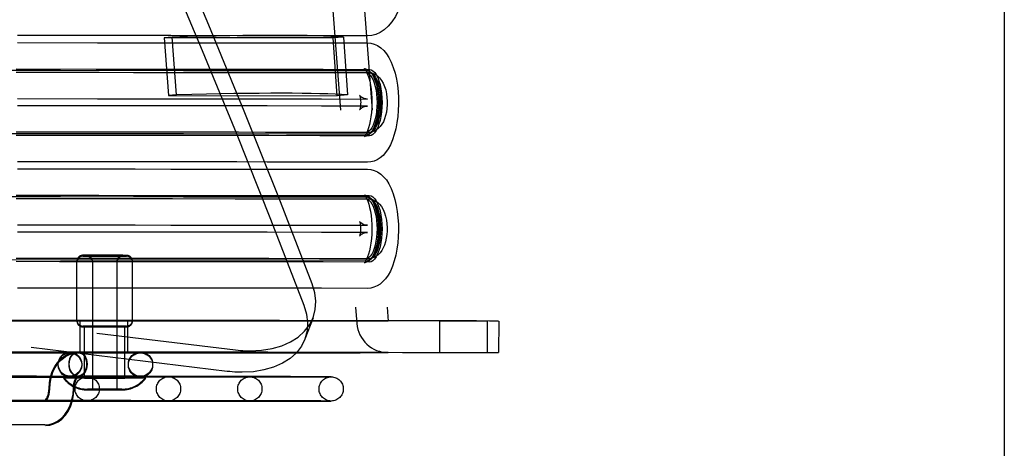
# Model space of a CAD drawing. Header units: inches. Extents: x 0 to 142, y 0 to 92.
# Tile 45 of 65: x 86.28 to 90.18, y 45.66 to 47.35. Entities that reach past the tile are written whole.
import ezdxf

# ---------------------------------------------------------------- set-up
doc = ezdxf.new("R2010")
doc.units = ezdxf.units.IN
doc.header["$LTSCALE"] = 7.824912
doc.header["$MEASUREMENT"] = 0
doc.linetypes.add('HIDDEN', pattern=[0.2, 0.1, -0.1])
doc.layers.get('0').update_dxf_attribs({"linetype": 'CONTINUOUS'})
for name, color, linetype in [('02___PRT_ALL_AXES', 7, 'CONTINUOUS'), ('03___PRT_ALL_CURVES', 7, 'CONTINUOUS'), ('BODY_1PC', 7, 'CONTINUOUS'), ('DEFAULT_2', 8, 'HIDDEN')]:
    doc.layers.add(name, color=color, linetype=linetype)
doc.styles.get("Standard").update_dxf_attribs({"font": 'arial.ttf'})
doc.dimstyles.new('DIMSTYLE_3', dxfattribs={"dimtxt": 0.627667, "dimasz": 0.836889, "dimexe": 0.09, "dimexo": 0.07, "dimgap": 0.0375, "dimtad": 0, "dimtih": 1, "dimtoh": 1, "dimzin": 4, "dimdsep": 46, "dimtxsty": 'Standard', "dimblk": '_FILLED', "dimblk1": '_FILLED', "dimblk2": '_FILLED', "dimcen": 0.09, "dimazin": 1, "dimtfac": 1, "dimtdec": 3, "dimtofl": 0, "dimtmove": 0, "dimatfit": 3, "dimldrblk": '_FILLED', "dimfxl": 1, "dimtolj": 1, "dimtzin": 4, "dimarcsym": 0})

# ---------------------------------------------------------------- blocks, each defined once
blk = doc.blocks.new('_FILLED')
at = {"color": 0, "linetype": 'ByBlock'}
blk.add_solid([(0, 0), (-1, 0.2), (-1, -0.2)], dxfattribs=at)
blk = doc.blocks.new('*D19')
at = {"layer": 'BODY_1PC', "color": 2, "linetype": 'Continuous'}
for p, q in [((75.1826, 39.7501), (78.8206, 39.7501)), ((88.9756, 39.7501), (85.3376, 39.7501))]:
    blk.add_line(p, q, dxfattribs=at)
at = {"layer": 'BODY_1PC', "color": 2, "linetype": 'Continuous', "xscale": 0.8368889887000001, "yscale": 0.8368889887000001, "zscale": 0.8368889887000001, "rotation": 180}
blk.add_blockref('_FILLED', (75.1826, 39.7501), dxfattribs=at)
at = {"layer": 'BODY_1PC', "color": 2, "linetype": 'Continuous', "xscale": 0.8368889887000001, "yscale": 0.8368889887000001, "zscale": 0.8368889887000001}
blk.add_blockref('_FILLED', (88.9756, 39.7501), dxfattribs=at)
at = {"layer": 'BODY_1PC', "color": 2, "linetype": 'Continuous', "insert": (82.0791, 40.0639), "char_height": 0.627667, "width": 5.889334, "attachment_point": 2, "line_spacing_factor": 0.9}
blk.add_mtext('13.79 USABLE\\PDEPTH', dxfattribs=at)

msp = doc.modelspace()

# ---------------------------------------------------------------- linework, layer by layer
at = {"color": 3, "linetype": 'Continuous'}
msp.add_line((90.1756, 48.9751), (90.1756, 5.1001), dxfattribs=at)
at = {"layer": '02___PRT_ALL_AXES', "color": 8, "linetype": 'HIDDEN'}
for p, q in [((86.5036, 46.1604), (86.5037, 46.3966)), ((86.7236, 46.1603), (86.7237, 46.3965)), ((86.5547, 46.1401), (86.5466, 46.1401)), ((86.5547, 46.1368), (86.5466, 46.1368)), ((86.5644, 46.1401), (86.5547, 46.1401)), ((86.5644, 46.1368), (86.5547, 46.1368)), ((86.6136, 46.1401), (86.6069, 46.1401)), ((86.6136, 46.1368), (86.6069, 46.1368)), ((86.6933, 46.14), (86.6724, 46.14)), ((86.6933, 46.1368), (86.6724, 46.1368)), ((86.6936, 46.1401), (86.6933, 46.14)), ((86.6936, 46.1368), (86.6933, 46.1368))]:
    msp.add_line(p, q, dxfattribs=at)
for points in [[(86.5466, 46.1401), (86.5338, 46.1401), (86.5336, 46.1401)], [(86.5466, 46.1368), (86.5338, 46.1369), (86.5336, 46.1369)], [(86.5814, 46.1401), (86.5698, 46.1401), (86.5644, 46.1401)], [(86.5814, 46.1368), (86.5698, 46.1368), (86.5644, 46.1368)], [(86.6069, 46.1401), (86.5939, 46.1401), (86.5876, 46.1401), (86.5814, 46.1401)], [(86.6069, 46.1368), (86.5939, 46.1368), (86.5876, 46.1368), (86.5814, 46.1368)], [(86.6332, 46.14), (86.6202, 46.14), (86.6136, 46.1401)], [(86.6332, 46.1368), (86.6202, 46.1368), (86.6136, 46.1368)], [(86.6573, 46.14), (86.6457, 46.14), (86.6395, 46.14), (86.6332, 46.14)], [(86.6573, 46.1368), (86.6457, 46.1368), (86.6395, 46.1368), (86.6332, 46.1368)], [(86.6724, 46.14), (86.6627, 46.14), (86.6573, 46.14)], [(86.6724, 46.1368), (86.6627, 46.1368), (86.6573, 46.1368)]]:
    msp.add_lwpolyline(points, dxfattribs=at)
at = {"layer": '03___PRT_ALL_CURVES', "color": 8, "linetype": 'HIDDEN'}
for points in [[(87.6543, 47.15), (87.3341, 47.1504), (86.9261, 47.1509), (86.4385, 47.1514), (85.8813, 47.1519), (85.2502, 47.1523), (84.5834, 47.1528)], [(87.6543, 47.15), (87.6636, 47.1476), (87.6725, 47.1405), (87.6807, 47.129), (87.6881, 47.1133), (87.694, 47.0944), (87.6984, 47.0729), (87.7011, 47.0496), (87.7021, 47.0249), (87.7011, 47.0006), (87.6984, 46.9773), (87.694, 46.9557), (87.688, 46.9365), (87.6808, 46.9211), (87.6725, 46.9095), (87.6636, 46.9024), (87.6542, 46.9)], [(87.6542, 46.9), (87.334, 46.9004), (86.926, 46.9009), (86.4384, 46.9014), (85.8812, 46.9019), (85.2501, 46.9023), (84.5833, 46.9028)], [(87.654, 46.65), (87.3339, 46.6504), (86.9259, 46.6509), (86.4382, 46.6514), (85.881, 46.6519), (85.25, 46.6523), (84.5832, 46.6528)], [(87.654, 46.65), (87.6633, 46.6476), (87.6723, 46.6405), (87.6805, 46.629), (87.6878, 46.6133), (87.6938, 46.5944), (87.6982, 46.5729), (87.7009, 46.5496), (87.7018, 46.5249), (87.7009, 46.5006), (87.6982, 46.4773), (87.6938, 46.4557), (87.6878, 46.4365), (87.6805, 46.4211), (87.6723, 46.4095), (87.6634, 46.4024), (87.6539, 46.4)], [(87.6539, 46.4), (87.3338, 46.4004), (86.9257, 46.4009), (86.4381, 46.4014), (85.8809, 46.4019), (85.2499, 46.4023), (84.5831, 46.4028)]]:
    msp.add_lwpolyline(points, dxfattribs=at)
at = {"layer": 'DEFAULT_2', "color": 8, "linetype": 'HIDDEN'}
for p, q in [((87.4867, 47.7754), (87.6119, 46.1503)), ((87.6121, 47.7753), (87.7366, 46.1599)), ((87.4722, 47.2894), (87.257, 47.2896)), ((87.6543, 47.2891), (87.4722, 47.2894)), ((86.881, 47.2846), (86.8496, 47.2819)), ((86.8496, 47.2819), (86.866, 47.0527)), ((87.518, 47.2809), (86.8496, 47.2819)), ((86.8977, 47.0554), (86.881, 47.2846)), ((87.257, 47.2614), (87.4722, 47.2611)), ((87.4722, 47.2611), (87.6543, 47.2609)), ((87.5588, 47.2843), (87.518, 47.2809)), ((87.5343, 47.0516), (87.518, 47.2809)), ((87.5588, 47.2843), (87.5754, 47.0551)), ((86.2635, 47.158), (86.5911, 47.1577)), ((86.2635, 47.145), (86.5911, 47.1447)), ((86.5797, 47.1577), (86.7399, 47.1576)), ((86.5797, 47.1447), (86.7399, 47.1446)), ((86.7281, 47.1576), (86.8819, 47.1575)), ((86.7281, 47.1446), (86.8819, 47.1445)), ((86.8696, 47.1575), (87.144, 47.1572)), ((86.8696, 47.1445), (87.144, 47.1442)), ((87.1308, 47.1572), (87.2637, 47.157)), ((87.1308, 47.1442), (87.2637, 47.144)), ((87.2501, 47.144), (87.465, 47.1437)), ((87.2502, 47.157), (87.465, 47.1567)), ((87.2637, 47.157), (87.4792, 47.1567)), ((87.2637, 47.144), (87.4792, 47.1437)), ((87.465, 47.1567), (87.6469, 47.1565)), ((87.465, 47.1437), (87.6469, 47.1435)), ((87.4792, 47.1567), (87.6617, 47.1565)), ((87.4792, 47.1437), (87.6617, 47.1435)), ((87.6469, 47.1565), (87.65, 47.1562)), ((87.6617, 47.1435), (87.6644, 47.1432)), ((86.8977, 47.0554), (86.866, 47.0527)), ((87.5754, 47.0551), (87.5343, 47.0516)), ((86.866, 47.0527), (87.5343, 47.0516)), ((87.2569, 47.0396), (87.4721, 47.0394)), ((87.4721, 47.0394), (87.6542, 47.0391)), ((87.472, 47.0111), (87.2568, 47.0114)), ((87.6542, 47.0109), (87.472, 47.0111)), ((86.5796, 46.9077), (86.2634, 46.908)), ((86.591, 46.9077), (86.4355, 46.9079)), ((86.7398, 46.9076), (86.5796, 46.9077)), ((86.8817, 46.9075), (86.728, 46.9076)), ((87.1307, 46.9072), (86.8695, 46.9075)), ((87.1439, 46.9072), (87.0165, 46.9073)), ((87.2635, 46.907), (87.1307, 46.9072)), ((87.4649, 46.9067), (87.25, 46.907)), ((87.4791, 46.9067), (87.2635, 46.907)), ((87.6468, 46.9065), (87.4649, 46.9067)), ((87.6616, 46.9065), (87.4791, 46.9067)), ((87.6644, 46.9067), (87.6616, 46.9065)), ((86.5796, 46.8947), (86.2634, 46.895)), ((86.591, 46.8947), (86.4355, 46.8949)), ((86.7398, 46.8946), (86.5796, 46.8947)), ((86.8817, 46.8945), (86.728, 46.8946)), ((87.1307, 46.8942), (86.8694, 46.8945)), ((87.1438, 46.8942), (87.0165, 46.8943)), ((87.2635, 46.894), (87.1307, 46.8942)), ((87.4649, 46.8937), (87.25, 46.894)), ((87.4791, 46.8937), (87.2635, 46.894)), ((87.6468, 46.8935), (87.4649, 46.8937)), ((87.6615, 46.8935), (87.4791, 46.8937)), ((87.6499, 46.8938), (87.6468, 46.8935)), ((87.4719, 46.7894), (87.2567, 46.7896)), ((87.6541, 46.7891), (87.4719, 46.7894)), ((87.2567, 46.7614), (87.4719, 46.7611)), ((87.4719, 46.7611), (87.6541, 46.7609)), ((86.2633, 46.658), (86.5909, 46.6577)), ((86.2633, 46.645), (86.5909, 46.6447)), ((86.5795, 46.6577), (86.7397, 46.6576)), ((86.5795, 46.6447), (86.7397, 46.6446)), ((86.7279, 46.6576), (86.8816, 46.6575)), ((86.7279, 46.6446), (86.8816, 46.6445)), ((86.8693, 46.6575), (87.1437, 46.6572)), ((86.8693, 46.6445), (87.1437, 46.6442)), ((87.1306, 46.6572), (87.2634, 46.657)), ((87.1306, 46.6442), (87.2634, 46.644)), ((87.2499, 46.657), (87.4648, 46.6567)), ((87.2499, 46.644), (87.4648, 46.6437)), ((87.2634, 46.657), (87.479, 46.6567)), ((87.2634, 46.644), (87.479, 46.6437)), ((87.4648, 46.6567), (87.6467, 46.6565)), ((87.4648, 46.6437), (87.6466, 46.6435)), ((87.479, 46.6567), (87.6614, 46.6565)), ((87.479, 46.6437), (87.6614, 46.6435)), ((87.6467, 46.6565), (87.6498, 46.6562)), ((87.6614, 46.6435), (87.6642, 46.6432)), ((87.2566, 46.5396), (87.4718, 46.5394)), ((87.4718, 46.5111), (87.2566, 46.5114)), ((87.4718, 46.5394), (87.654, 46.5391)), ((87.654, 46.5109), (87.4718, 46.5111)), ((86.5794, 46.4077), (86.2632, 46.408)), ((86.5794, 46.3947), (86.2632, 46.395)), ((86.5907, 46.4077), (86.4353, 46.4079)), ((86.5907, 46.3947), (86.4353, 46.3949)), ((86.5275, 46.4201), (86.5428, 46.4201)), ((86.5474, 46.4201), (86.5275, 46.4201)), ((86.5275, 46.4169), (86.5428, 46.4169)), ((86.5474, 46.4168), (86.5275, 46.4169)), ((86.5428, 46.4201), (86.5417, 46.4201)), ((86.5417, 46.4201), (86.6137, 46.4201)), ((86.5428, 46.4169), (86.5417, 46.4169)), ((86.5417, 46.4169), (86.6137, 46.4168)), ((86.5428, 46.4201), (86.5525, 46.4201)), ((86.5428, 46.4201), (86.6212, 46.4201)), ((86.5428, 46.4169), (86.5525, 46.4169)), ((86.5428, 46.4169), (86.6212, 46.4169)), ((86.5581, 46.4201), (86.5474, 46.4201)), ((86.5581, 46.4168), (86.5474, 46.4168)), ((86.5525, 46.4201), (86.5641, 46.4201)), ((86.5525, 46.4169), (86.5641, 46.4169)), ((86.5652, 46.3966), (86.5649, 45.8869)), ((86.7396, 46.4076), (86.5794, 46.4077)), ((86.7396, 46.3946), (86.5794, 46.3947)), ((86.6846, 46.4201), (86.6061, 46.4201)), ((86.6846, 46.4168), (86.6061, 46.4168)), ((86.6857, 46.4201), (86.6137, 46.4201)), ((86.6857, 46.4168), (86.6137, 46.4169)), ((86.6622, 46.3966), (86.6619, 45.8868)), ((86.6749, 46.42), (86.6633, 46.42)), ((86.6749, 46.4168), (86.6633, 46.4168)), ((86.6693, 46.4201), (86.6799, 46.4201)), ((86.6693, 46.4168), (86.6799, 46.4168)), ((86.6845, 46.42), (86.6749, 46.42)), ((86.6845, 46.4168), (86.6749, 46.4168)), ((86.6799, 46.4201), (86.6999, 46.4201)), ((86.6799, 46.4168), (86.6999, 46.4168)), ((86.6999, 46.42), (86.6845, 46.42)), ((86.6999, 46.4168), (86.6845, 46.4168)), ((86.6846, 46.4201), (86.6857, 46.4201)), ((86.6846, 46.4168), (86.6857, 46.4168)), ((86.8815, 46.4075), (86.7277, 46.4076)), ((86.8815, 46.3945), (86.7277, 46.3946)), ((87.1305, 46.4072), (86.8692, 46.4075)), ((87.1305, 46.3942), (86.8692, 46.3945)), ((87.1436, 46.4072), (87.0163, 46.4073)), ((87.1436, 46.3942), (87.0163, 46.3943)), ((87.2633, 46.407), (87.1305, 46.4072)), ((87.2633, 46.394), (87.1305, 46.3942)), ((87.4647, 46.4067), (87.2498, 46.407)), ((87.4647, 46.3937), (87.2498, 46.394)), ((87.4789, 46.4067), (87.2633, 46.407)), ((87.4789, 46.3937), (87.2633, 46.394)), ((87.6465, 46.4065), (87.4647, 46.4067)), ((87.6465, 46.3935), (87.4647, 46.3937)), ((87.6613, 46.4065), (87.4789, 46.4067)), ((87.6613, 46.3935), (87.4789, 46.3937)), ((87.6497, 46.3938), (87.6465, 46.3935)), ((87.6642, 46.4067), (87.6613, 46.4065)), ((85.0295, 46.3012), (87.1317, 46.0453)), ((87.4717, 46.2894), (87.2565, 46.2896)), ((87.6539, 46.2891), (87.4717, 46.2894)), ((87.0991, 45.9605), (84.997, 46.2164)), ((86.517, 46.0339), (86.5171, 46.1621)), ((86.5242, 46.1621), (86.5171, 46.1621)), ((86.5242, 46.1589), (86.5171, 46.1589)), ((86.5543, 46.1621), (86.5242, 46.1621)), ((86.5543, 46.1588), (86.5242, 46.1589)), ((86.5833, 46.1621), (86.5543, 46.1621)), ((86.5833, 46.1588), (86.5543, 46.1588)), ((86.6156, 46.162), (86.5833, 46.1621)), ((86.6156, 46.1588), (86.5833, 46.1588)), ((86.6474, 46.162), (86.6156, 46.162)), ((86.6474, 46.1588), (86.6156, 46.1588)), ((86.6748, 46.162), (86.6474, 46.162)), ((86.6748, 46.1588), (86.6474, 46.1588)), ((86.7042, 46.162), (86.6748, 46.162)), ((86.7042, 46.1588), (86.6748, 46.1588)), ((86.7051, 46.162), (86.7042, 46.162)), ((86.7051, 46.1588), (86.7042, 46.1588)), ((86.705, 46.0338), (86.7051, 46.162)), ((87.4387, 46.1728), (87.4062, 46.088)), ((87.9409, 46.0348), (87.9409, 46.1598)), ((87.9481, 46.1598), (87.9409, 46.1598)), ((87.9781, 46.1598), (87.9481, 46.1598)), ((88.0072, 46.1598), (87.9781, 46.1598)), ((88.0395, 46.1597), (88.0072, 46.1598)), ((88.0712, 46.1597), (88.0395, 46.1597)), ((88.0987, 46.1597), (88.0712, 46.1597)), ((88.1281, 46.1597), (88.0987, 46.1597)), ((88.1289, 46.1597), (88.1281, 46.1597)), ((88.1289, 46.0347), (88.1289, 46.1597)), ((88.1736, 46.1597), (88.1735, 46.0347)), ((86.5274, 46.1401), (86.5427, 46.1401)), ((86.5473, 46.1401), (86.5274, 46.1401)), ((86.5274, 46.1369), (86.5427, 46.1369)), ((86.5473, 46.1368), (86.5274, 46.1369)), ((86.5335, 45.9339), (86.5336, 46.1401)), ((86.5427, 46.1401), (86.5524, 46.1401)), ((86.5427, 46.1369), (86.5524, 46.1369)), ((86.558, 46.1401), (86.5473, 46.1401)), ((86.558, 46.1368), (86.5473, 46.1368)), ((86.5524, 46.1401), (86.5639, 46.1401)), ((86.5524, 46.1369), (86.5639, 46.1369)), ((86.6136, 46.14), (86.606, 46.1401)), ((86.6136, 46.1368), (86.606, 46.1368)), ((86.6136, 46.1401), (86.6211, 46.1401)), ((86.6136, 46.1369), (86.6211, 46.1369)), ((86.6747, 46.14), (86.6632, 46.14)), ((86.6747, 46.1368), (86.6632, 46.1368)), ((86.6692, 46.1401), (86.6798, 46.1401)), ((86.6692, 46.1368), (86.6798, 46.1368)), ((86.6844, 46.14), (86.6747, 46.14)), ((86.6844, 46.1368), (86.6747, 46.1368)), ((86.6798, 46.1401), (86.6998, 46.1401)), ((86.6798, 46.1368), (86.6998, 46.1368)), ((86.6997, 46.14), (86.6844, 46.14)), ((86.6997, 46.1368), (86.6844, 46.1368)), ((86.6935, 45.9338), (86.6936, 46.1401)), ((86.4937, 46.0371), (86.4761, 46.0371)), ((86.5228, 46.0339), (86.4761, 46.0339)), ((86.5606, 46.0371), (86.4937, 46.0371)), ((86.5077, 46.0372), (86.5065, 46.0371)), ((86.5065, 46.0371), (86.5065, 46.0371)), ((86.5077, 46.0372), (86.5089, 46.0372)), ((86.5088, 46.0372), (86.5631, 46.0372)), ((86.517, 46.0371), (86.5539, 46.0371)), ((86.517, 46.0339), (86.5539, 46.0338)), ((86.5606, 46.0339), (86.5228, 46.0339)), ((86.5539, 46.0371), (86.5827, 46.0371)), ((86.5539, 46.0338), (86.5827, 46.0338)), ((86.6034, 46.037), (86.5606, 46.0371)), ((86.5631, 46.0338), (86.6062, 46.0338)), ((86.5827, 46.0371), (86.6148, 46.037)), ((86.5827, 46.0338), (86.6148, 46.0338)), ((86.6472, 46.037), (86.6034, 46.037)), ((86.6062, 46.0338), (86.6499, 46.0338)), ((86.6148, 46.037), (86.6466, 46.037)), ((86.6148, 46.0338), (86.6466, 46.0338)), ((86.6682, 46.0339), (86.6255, 46.0339)), ((86.6282, 46.0371), (86.6707, 46.0371)), ((86.6466, 46.037), (86.6742, 46.037)), ((86.6466, 46.0338), (86.6742, 46.0338)), ((86.6499, 46.0338), (86.6901, 46.0337)), ((86.6742, 46.037), (86.7041, 46.037)), ((86.6742, 46.0338), (86.7041, 46.0338)), ((86.6901, 46.0337), (86.7357, 46.0337)), ((86.7041, 46.037), (86.705, 46.037)), ((86.7041, 46.0338), (86.705, 46.0338)), ((86.755, 46.037), (86.7343, 46.037)), ((86.7357, 46.0337), (86.7552, 46.0338)), ((86.7553, 46.037), (86.755, 46.037)), ((86.7552, 46.0338), (86.7553, 46.0338)), ((87.9409, 46.0348), (87.9778, 46.0348)), ((87.9778, 46.0348), (88.0065, 46.0348)), ((88.0065, 46.0348), (88.0386, 46.0347)), ((88.0386, 46.0347), (88.0705, 46.0347)), ((88.0705, 46.0347), (88.098, 46.0347)), ((88.098, 46.0347), (88.1279, 46.0347)), ((88.1279, 46.0347), (88.1289, 46.0347)), ((86.1078, 45.9384), (86.4536, 45.9384)), ((86.4508, 45.9372), (86.4505, 45.9372)), ((86.4508, 45.9339), (86.4505, 45.9339)), ((86.4687, 45.9372), (86.4508, 45.9372)), ((86.4687, 45.9339), (86.4508, 45.9339)), ((86.4803, 45.9372), (86.4687, 45.9372)), ((86.4803, 45.9339), (86.4687, 45.9339)), ((86.4937, 45.9411), (86.4761, 45.9411)), ((86.5227, 45.9379), (86.4761, 45.9379)), ((86.4943, 45.9372), (86.4803, 45.9372)), ((86.4943, 45.9339), (86.4803, 45.9339)), ((86.5605, 45.9411), (86.4937, 45.9411)), ((86.5088, 45.9412), (86.5076, 45.9412)), ((86.5088, 45.9412), (86.5631, 45.9412)), ((86.5605, 45.9379), (86.5227, 45.9379)), ((86.5522, 45.9371), (86.562, 45.9371)), ((86.5522, 45.9338), (86.562, 45.9338)), ((86.6034, 45.941), (86.5605, 45.9411)), ((86.5631, 45.9378), (86.6061, 45.9378)), ((86.6472, 45.941), (86.6034, 45.941)), ((86.6061, 45.9378), (86.6499, 45.9378)), ((86.6065, 45.9371), (86.6135, 45.9371)), ((86.6065, 45.9338), (86.6135, 45.9338)), ((86.6681, 45.9379), (86.6254, 45.9379)), ((86.6282, 45.9411), (86.6707, 45.9411)), ((86.6499, 45.9378), (86.6901, 45.9377)), ((86.6593, 45.937), (86.67, 45.937)), ((86.6593, 45.9338), (86.67, 45.9338)), ((86.67, 45.937), (86.679, 45.937)), ((86.67, 45.9338), (86.679, 45.9338)), ((86.6707, 45.9411), (86.7357, 45.9411)), ((86.679, 45.937), (86.6932, 45.937)), ((86.679, 45.9338), (86.6932, 45.9338)), ((86.6901, 45.9377), (86.7357, 45.9377)), ((86.6932, 45.937), (86.6935, 45.9371)), ((86.6932, 45.9338), (86.6935, 45.9338)), ((86.7326, 45.9371), (86.7163, 45.9371)), ((86.7326, 45.9338), (86.7163, 45.9338)), ((86.7466, 45.9371), (86.7326, 45.9371)), ((86.7466, 45.9338), (86.7326, 45.9338)), ((86.7549, 45.941), (86.7342, 45.941)), ((86.7357, 45.9377), (86.7551, 45.9378)), ((86.7553, 45.941), (86.7549, 45.941)), ((86.7551, 45.9378), (86.7553, 45.9378)), ((86.5457, 45.8901), (86.6134, 45.8901)), ((86.5467, 45.8901), (86.5457, 45.8901)), ((86.5457, 45.8869), (86.6134, 45.8869)), ((86.5467, 45.8869), (86.5457, 45.8869)), ((86.6134, 45.8901), (86.5467, 45.8901)), ((86.6134, 45.8868), (86.5467, 45.8869)), ((86.6812, 45.8901), (86.6134, 45.8901)), ((86.6134, 45.8901), (86.6802, 45.8901)), ((86.6134, 45.8869), (86.6802, 45.8868)), ((86.6812, 45.8868), (86.6134, 45.8868)), ((86.6802, 45.8901), (86.6812, 45.8901)), ((86.6802, 45.8868), (86.6812, 45.8868)), ((86.3767, 45.8452), (84.8141, 45.8451)), ((84.8142, 45.8435), (86.379, 45.842)), ((86.1077, 45.8424), (86.4535, 45.8424)), ((86.3767, 45.8452), (86.3757, 45.8451)), ((86.379, 45.842), (86.3781, 45.8419)), ((86.3767, 45.7492), (84.8141, 45.7491)), ((84.8141, 45.7475), (86.3789, 45.746))]:
    msp.add_line(p, q, dxfattribs=at)
for points in [[(87.435, 46.3069), (87.3025, 46.6486), (87.1662, 46.9903), (87.0261, 47.3319), (86.8821, 47.6734), (86.7343, 48.0148), (86.5827, 48.3562)], [(86.5502, 48.2713), (86.7018, 47.93), (86.8496, 47.5886), (86.9936, 47.2471), (87.1337, 46.9055), (87.27, 46.5638), (87.4025, 46.2221)], [(87.825, 47.6498), (87.8243, 47.6144), (87.8221, 47.5794), (87.8184, 47.5449), (87.8133, 47.5113), (87.8067, 47.4788), (87.7985, 47.4477), (87.7887, 47.4178), (87.7773, 47.3903), (87.7644, 47.3655), (87.7504, 47.3442), (87.7357, 47.3269), (87.7203, 47.313), (87.7043, 47.3023), (87.6877, 47.2949), (87.671, 47.2905), (87.6543, 47.2891)], [(86.8758, 47.2901), (86.7341, 47.2902), (86.5855, 47.2904), (86.2688, 47.2906)], [(87.257, 47.2896), (87.1375, 47.2898), (86.8758, 47.2901)], [(86.2687, 47.2624), (86.5855, 47.2621), (86.7341, 47.262), (86.8758, 47.2618)], [(86.8758, 47.2618), (87.1375, 47.2616), (87.257, 47.2614)], [(87.6544, 47.2609), (87.6677, 47.2597), (87.681, 47.2562), (87.6942, 47.2503), (87.7067, 47.242), (87.7184, 47.2314), (87.7292, 47.2185), (87.7392, 47.2029), (87.7483, 47.1847), (87.7564, 47.1639), (87.7631, 47.1411), (87.7684, 47.1177), (87.7724, 47.0935), (87.7751, 47.0689), (87.7766, 47.044), (87.7769, 47.0189), (87.776, 46.9939), (87.7739, 46.9692), (87.7706, 46.945), (87.7661, 46.9212), (87.7602, 46.8985), (87.7531, 46.8771), (87.7448, 46.8579), (87.7358, 46.8415), (87.7261, 46.8276), (87.7157, 46.8159), (87.7045, 46.8063), (87.6926, 46.7988), (87.68, 46.7934), (87.6671, 46.7902), (87.654, 46.7891)], [(87.642, 47.1593), (87.6421, 47.1593), (87.6432, 47.158), (87.6454, 47.155), (87.6484, 47.1501), (87.6518, 47.1431), (87.6556, 47.134), (87.6593, 47.1227), (87.6628, 47.1094), (87.6659, 47.0944), (87.6685, 47.0779), (87.6704, 47.0603), (87.6716, 47.0419), (87.6719, 47.0232), (87.6714, 47.0045), (87.6701, 46.9862), (87.668, 46.9687), (87.6653, 46.9524), (87.662, 46.9376), (87.6584, 46.9246), (87.6546, 46.9137), (87.6509, 46.9049), (87.6475, 46.8984), (87.6447, 46.894), (87.6439, 46.893)], [(87.65, 47.1562), (87.6483, 47.1566), (87.6443, 47.158), (87.6423, 47.1591), (87.642, 47.1593)], [(87.6469, 47.1435), (87.6534, 47.1422), (87.6597, 47.1387), (87.6657, 47.1327), (87.6714, 47.1246), (87.6766, 47.1145), (87.6811, 47.1025), (87.685, 47.089), (87.6881, 47.0741), (87.6903, 47.0583), (87.6917, 47.0418), (87.6922, 47.0249), (87.6917, 47.008), (87.6903, 46.9915), (87.6881, 46.9757), (87.6849, 46.9609), (87.6811, 46.9473), (87.6765, 46.9354), (87.6713, 46.9252), (87.6656, 46.9172), (87.6595, 46.9113), (87.6533, 46.9077), (87.6468, 46.9065)], [(87.65, 47.1562), (87.6541, 47.1551), (87.6611, 47.1511), (87.6678, 47.1445), (87.6741, 47.1356), (87.6798, 47.1243), (87.6849, 47.111), (87.6892, 47.096), (87.6926, 47.0795), (87.6951, 47.0619), (87.6966, 47.0436), (87.6971, 47.0249), (87.6966, 47.0062), (87.6951, 46.9879), (87.6926, 46.9703), (87.6891, 46.9538), (87.6848, 46.9388), (87.6797, 46.9256), (87.674, 46.9143), (87.6677, 46.9053), (87.6609, 46.8988), (87.654, 46.8949), (87.6499, 46.8938)], [(87.6617, 47.1565), (87.6689, 47.1551), (87.6758, 47.1511), (87.6826, 47.1445), (87.6889, 47.1356), (87.6946, 47.1243), (87.6997, 47.111), (87.704, 47.096), (87.7074, 47.0795), (87.7099, 47.0619), (87.7114, 47.0436), (87.7119, 47.0249), (87.7114, 47.0062), (87.7099, 46.9879), (87.7074, 46.9703), (87.7039, 46.9538), (87.6996, 46.9388), (87.6945, 46.9256), (87.6888, 46.9143), (87.6825, 46.9053), (87.6757, 46.8988), (87.6688, 46.8948), (87.6615, 46.8935)], [(87.6644, 47.1432), (87.6742, 47.1408), (87.6841, 47.1365), (87.6935, 47.1305), (87.7021, 47.1226), (87.7098, 47.113), (87.7165, 47.1018), (87.722, 47.089), (87.7263, 47.0748), (87.7294, 47.0598), (87.7313, 47.0453), (87.7321, 47.0308), (87.732, 47.0164), (87.731, 47.0021), (87.729, 46.9875), (87.7259, 46.9736), (87.7219, 46.9607), (87.7169, 46.9492), (87.7113, 46.9392), (87.7049, 46.9305), (87.6978, 46.9232), (87.6901, 46.9171), (87.6818, 46.9123), (87.6729, 46.9087), (87.6644, 46.9067)], [(87.6644, 47.1432), (87.6682, 47.1422), (87.6744, 47.1387), (87.6805, 47.1327), (87.6862, 47.1246), (87.6913, 47.1145), (87.6959, 47.1025), (87.6998, 47.089), (87.7029, 47.0741), (87.7051, 47.0583), (87.7065, 47.0418), (87.7069, 47.0249), (87.7065, 47.008), (87.7051, 46.9915), (87.7028, 46.9757), (87.6997, 46.9609), (87.6958, 46.9473), (87.6913, 46.9354), (87.6861, 46.9252), (87.6804, 46.9172), (87.6743, 46.9113), (87.6681, 46.9077), (87.6644, 46.9067)], [(86.2686, 47.0406), (86.5854, 47.0404), (86.734, 47.0402), (86.8757, 47.0401)], [(86.8757, 47.0401), (87.1374, 47.0398), (87.2569, 47.0396)], [(87.6542, 47.0391), (87.6475, 47.0396), (87.6415, 47.0411), (87.6361, 47.0432), (87.6317, 47.0457), (87.6282, 47.0482), (87.6256, 47.0506), (87.624, 47.0526), (87.623, 47.054), (87.6228, 47.0544), (87.6228, 47.0543)], [(87.6228, 47.0543), (87.6229, 47.054), (87.6235, 47.0527), (87.6242, 47.0504), (87.625, 47.0472), (87.6258, 47.0431), (87.6265, 47.0381), (87.627, 47.0324), (87.6272, 47.0264), (87.6271, 47.0203), (87.6267, 47.0145), (87.6261, 47.0092), (87.6254, 47.0047), (87.6246, 47.0011), (87.6238, 46.9984), (87.6232, 46.9966), (87.6229, 46.9959)], [(86.8756, 47.0118), (86.7339, 47.012), (86.5854, 47.0121), (86.2686, 47.0124)], [(87.2568, 47.0114), (87.1373, 47.0116), (86.8756, 47.0118)], [(87.6229, 46.9959), (87.6228, 46.9957), (87.6228, 46.9956), (87.6231, 46.9962), (87.624, 46.9974), (87.6254, 46.9991), (87.6275, 47.0011), (87.6302, 47.0033), (87.6335, 47.0054), (87.6377, 47.0075), (87.6427, 47.0093), (87.6482, 47.0104), (87.6543, 47.0109)], [(87.6439, 46.893), (87.6428, 46.8915), (87.6419, 46.8906), (87.6424, 46.891), (87.6446, 46.8921), (87.6486, 46.8935), (87.6499, 46.8937)], [(86.8755, 46.7901), (86.7338, 46.7902), (86.5852, 46.7904), (86.2685, 46.7906)], [(87.2567, 46.7896), (87.1372, 46.7898), (86.8755, 46.7901)], [(86.2685, 46.7624), (86.5852, 46.7621), (86.7338, 46.762), (86.8755, 46.7618)], [(86.8755, 46.7618), (87.1372, 46.7616), (87.2567, 46.7614)], [(87.6542, 46.7609), (87.6675, 46.7597), (87.6808, 46.7562), (87.6939, 46.7503), (87.7065, 46.742), (87.7181, 46.7314), (87.7289, 46.7185), (87.7389, 46.7029), (87.748, 46.6847), (87.7561, 46.6639), (87.7629, 46.6411), (87.7682, 46.6177), (87.7721, 46.5935), (87.7748, 46.5689), (87.7763, 46.544), (87.7766, 46.5189), (87.7757, 46.4939), (87.7737, 46.4692), (87.7704, 46.445), (87.7658, 46.4212), (87.76, 46.3985), (87.7528, 46.3771), (87.7446, 46.3579), (87.7356, 46.3415), (87.7259, 46.3276), (87.7154, 46.3159), (87.7042, 46.3063), (87.6923, 46.2988), (87.6798, 46.2934), (87.6669, 46.2902), (87.6538, 46.2891)], [(87.6418, 46.6593), (87.6418, 46.6593), (87.643, 46.658), (87.6452, 46.655), (87.6482, 46.6501), (87.6516, 46.6431), (87.6553, 46.634), (87.659, 46.6227), (87.6626, 46.6094), (87.6657, 46.5944), (87.6683, 46.5779), (87.6702, 46.5603), (87.6713, 46.5419), (87.6717, 46.5232), (87.6712, 46.5045), (87.6699, 46.4862), (87.6678, 46.4687), (87.6651, 46.4524), (87.6618, 46.4376), (87.6582, 46.4246), (87.6544, 46.4137), (87.6507, 46.4049), (87.6473, 46.3984), (87.6445, 46.394), (87.6437, 46.393)], [(87.6498, 46.6562), (87.6481, 46.6566), (87.6441, 46.658), (87.6421, 46.6591), (87.6418, 46.6593)], [(87.6466, 46.6435), (87.6532, 46.6422), (87.6594, 46.6387), (87.6655, 46.6327), (87.6712, 46.6246), (87.6763, 46.6145), (87.6809, 46.6025), (87.6848, 46.589), (87.6879, 46.5741), (87.6901, 46.5583), (87.6915, 46.5418), (87.6919, 46.5249), (87.6915, 46.508), (87.6901, 46.4915), (87.6878, 46.4757), (87.6847, 46.4609), (87.6808, 46.4473), (87.6762, 46.4354), (87.6711, 46.4252), (87.6654, 46.4172), (87.6593, 46.4113), (87.653, 46.4077), (87.6465, 46.4065)], [(87.6498, 46.6562), (87.6539, 46.6551), (87.6608, 46.6511), (87.6675, 46.6445), (87.6738, 46.6356), (87.6796, 46.6243), (87.6847, 46.611), (87.6889, 46.596), (87.6924, 46.5795), (87.6949, 46.5619), (87.6964, 46.5436), (87.6969, 46.5249), (87.6964, 46.5062), (87.6948, 46.4879), (87.6923, 46.4703), (87.6889, 46.4538), (87.6846, 46.4388), (87.6795, 46.4256), (87.6737, 46.4143), (87.6674, 46.4053), (87.6607, 46.3988), (87.6538, 46.3949), (87.6497, 46.3938)], [(87.6614, 46.6565), (87.6687, 46.6551), (87.6756, 46.6511), (87.6823, 46.6445), (87.6886, 46.6356), (87.6944, 46.6243), (87.6994, 46.611), (87.7037, 46.596), (87.7072, 46.5795), (87.7097, 46.5619), (87.7112, 46.5436), (87.7117, 46.5249), (87.7112, 46.5062), (87.7096, 46.4879), (87.7071, 46.4703), (87.7037, 46.4538), (87.6994, 46.4388), (87.6943, 46.4256), (87.6885, 46.4143), (87.6822, 46.4053), (87.6755, 46.3988), (87.6685, 46.3948), (87.6613, 46.3935)], [(87.6642, 46.6432), (87.6739, 46.6408), (87.6838, 46.6365), (87.6932, 46.6305), (87.7019, 46.6226), (87.7096, 46.613), (87.7162, 46.6018), (87.7217, 46.589), (87.7261, 46.5748), (87.7292, 46.5598), (87.7311, 46.5453), (87.7319, 46.5308), (87.7318, 46.5164), (87.7308, 46.5021), (87.7287, 46.4875), (87.7257, 46.4736), (87.7216, 46.4607), (87.7167, 46.4492), (87.7111, 46.4392), (87.7047, 46.4305), (87.6976, 46.4232), (87.6899, 46.4171), (87.6816, 46.4123), (87.6727, 46.4087), (87.6642, 46.4067)], [(87.6642, 46.6432), (87.6679, 46.6422), (87.6742, 46.6387), (87.6803, 46.6327), (87.6859, 46.6246), (87.6911, 46.6145), (87.6957, 46.6025), (87.6995, 46.589), (87.7026, 46.5741), (87.7049, 46.5583), (87.7063, 46.5418), (87.7067, 46.5249), (87.7062, 46.508), (87.7049, 46.4915), (87.7026, 46.4757), (87.6995, 46.4609), (87.6956, 46.4473), (87.691, 46.4354), (87.6858, 46.4252), (87.6802, 46.4172), (87.6741, 46.4113), (87.6678, 46.4077), (87.6642, 46.4067)], [(87.6539, 46.5391), (87.6473, 46.5396), (87.6412, 46.5411), (87.6359, 46.5432), (87.6314, 46.5457), (87.628, 46.5482), (87.6254, 46.5506), (87.6237, 46.5526), (87.6228, 46.554), (87.6225, 46.5544), (87.6226, 46.5543)], [(87.6226, 46.5543), (87.6227, 46.554), (87.6232, 46.5527), (87.6239, 46.5504), (87.6247, 46.5472), (87.6256, 46.5431), (87.6262, 46.5381), (87.6267, 46.5324), (87.627, 46.5264), (87.6269, 46.5203), (87.6265, 46.5145), (87.6259, 46.5092), (87.6251, 46.5047), (87.6243, 46.5011), (87.6236, 46.4984), (87.6229, 46.4966), (87.6227, 46.4959)], [(86.2684, 46.5406), (86.5851, 46.5404), (86.7337, 46.5402), (86.8754, 46.5401)], [(86.8754, 46.5118), (86.7337, 46.512), (86.5851, 46.5121), (86.2684, 46.5124)], [(86.8754, 46.5401), (87.1371, 46.5398), (87.2566, 46.5396)], [(87.2566, 46.5114), (87.1371, 46.5116), (86.8754, 46.5118)], [(87.6227, 46.4959), (87.6226, 46.4957), (87.6225, 46.4956), (87.6229, 46.4962), (87.6237, 46.4974), (87.6252, 46.4991), (87.6273, 46.5011), (87.6299, 46.5033), (87.6333, 46.5054), (87.6375, 46.5075), (87.6424, 46.5093), (87.648, 46.5104), (87.654, 46.5109)], [(86.5275, 46.4201), (86.5272, 46.4201), (86.5275, 46.4201)], [(86.5275, 46.4169), (86.5272, 46.4169), (86.5275, 46.4169)], [(86.5771, 46.4201), (86.5641, 46.4201), (86.5581, 46.4201)], [(86.5771, 46.4168), (86.5641, 46.4168), (86.5581, 46.4168)], [(86.5641, 46.4201), (86.5771, 46.4201), (86.5841, 46.4201), (86.5913, 46.4201), (86.5987, 46.4201)], [(86.5641, 46.4169), (86.5771, 46.4169), (86.5841, 46.4169), (86.5913, 46.4169), (86.5987, 46.4169)], [(86.6061, 46.4201), (86.5913, 46.4201), (86.5841, 46.4201), (86.5771, 46.4201)], [(86.6061, 46.4168), (86.5913, 46.4168), (86.5841, 46.4168), (86.5771, 46.4168)], [(86.6212, 46.4201), (86.6361, 46.4201), (86.6433, 46.4201), (86.6502, 46.4201)], [(86.6212, 46.4169), (86.6361, 46.4169), (86.6433, 46.4169), (86.6502, 46.4169)], [(86.6633, 46.42), (86.6502, 46.42), (86.6433, 46.42), (86.6361, 46.42), (86.6287, 46.42)], [(86.6633, 46.4168), (86.6502, 46.4168), (86.6433, 46.4168), (86.6361, 46.4168), (86.6287, 46.4168)], [(86.6502, 46.4201), (86.6633, 46.4201), (86.6693, 46.4201)], [(86.6502, 46.4169), (86.6633, 46.4168), (86.6693, 46.4168)], [(86.6999, 46.4201), (86.7002, 46.42), (86.6999, 46.42)], [(86.6999, 46.4168), (86.7002, 46.4168), (86.6999, 46.4168)], [(87.6437, 46.393), (87.6425, 46.3915), (87.6417, 46.3906), (87.6422, 46.391), (87.6444, 46.3921), (87.6483, 46.3935), (87.6497, 46.3937)], [(86.8753, 46.2901), (86.7336, 46.2902), (86.585, 46.2904), (86.2683, 46.2906)], [(87.2565, 46.2896), (87.137, 46.2898), (86.8753, 46.2901)], [(87.4387, 46.1728), (87.4473, 46.2052), (87.4494, 46.2381), (87.4453, 46.2719), (87.435, 46.3069)], [(87.4025, 46.2221), (87.4128, 46.1871), (87.4169, 46.1533), (87.4148, 46.1205), (87.4062, 46.088)], [(88.1735, 46.1597), (88.1671, 46.1598), (88.1379, 46.16), (88.0856, 46.1602), (88.0103, 46.1604), (87.9125, 46.1606), (87.7925, 46.1608), (87.651, 46.161), (87.4887, 46.1612), (87.3064, 46.1615), (87.1047, 46.1617), (86.8848, 46.1619), (86.6478, 46.1621), (86.3948, 46.1624), (86.127, 46.1626), (85.8455, 46.1628), (85.2464, 46.1633)], [(86.4553, 46.159), (85.9929, 46.1591), (85.7413, 46.1591), (85.4776, 46.1591)], [(87.7365, 46.1599), (87.7359, 46.1599), (87.7199, 46.1598), (87.6829, 46.1596), (87.6247, 46.1595), (87.5458, 46.1594), (87.4464, 46.1593), (87.3271, 46.1592), (87.1885, 46.1592), (87.0312, 46.1591), (86.8561, 46.1591), (86.6639, 46.1591), (86.4553, 46.159)], [(87.1899, 46.0417), (87.2347, 46.0441), (87.2763, 46.0508), (87.3149, 46.062), (87.3497, 46.0773), (87.3799, 46.0966), (87.4052, 46.1194), (87.425, 46.1454), (87.4387, 46.1728)], [(86.5274, 46.1401), (86.5271, 46.1401), (86.5274, 46.1401)], [(86.5274, 46.1369), (86.5271, 46.1369), (86.5274, 46.1369)], [(86.577, 46.1401), (86.5639, 46.1401), (86.558, 46.1401)], [(86.577, 46.1368), (86.5639, 46.1368), (86.558, 46.1368)], [(86.5639, 46.1401), (86.577, 46.1401), (86.584, 46.1401), (86.5912, 46.1401)], [(86.5639, 46.1369), (86.577, 46.1369), (86.584, 46.1369), (86.5912, 46.1369)], [(86.606, 46.1401), (86.5912, 46.1401), (86.584, 46.1401), (86.577, 46.1401)], [(86.606, 46.1368), (86.5912, 46.1368), (86.584, 46.1368), (86.577, 46.1368)], [(86.5912, 46.1401), (86.606, 46.1401), (86.6136, 46.1401)], [(86.5912, 46.1369), (86.606, 46.1369), (86.6136, 46.1369)], [(86.6359, 46.14), (86.6211, 46.14), (86.6136, 46.14)], [(86.6359, 46.1368), (86.6211, 46.1368), (86.6136, 46.1368)], [(86.6211, 46.1401), (86.6359, 46.1401), (86.6431, 46.1401), (86.6501, 46.1401)], [(86.6211, 46.1369), (86.6359, 46.1369), (86.6431, 46.1369), (86.6501, 46.1369)], [(86.6632, 46.14), (86.6501, 46.14), (86.6431, 46.14), (86.6359, 46.14)], [(86.6632, 46.1368), (86.6501, 46.1368), (86.6431, 46.1368), (86.6359, 46.1368)], [(86.6501, 46.1401), (86.6632, 46.1401), (86.6692, 46.1401)], [(86.6501, 46.1369), (86.6632, 46.1368), (86.6692, 46.1368)], [(86.6998, 46.1401), (86.7001, 46.14), (86.6997, 46.14)], [(86.6998, 46.1368), (86.7001, 46.1368), (86.6997, 46.1368)], [(87.4062, 46.088), (87.3925, 46.0606), (87.3727, 46.0346), (87.3474, 46.0118), (87.3172, 45.9925), (87.2824, 45.9772), (87.2438, 45.966), (87.2022, 45.9593), (87.1574, 45.9569)], [(87.1317, 46.0453), (87.1415, 46.0442), (87.1513, 46.0433), (87.161, 46.0426), (87.1707, 46.0421), (87.1803, 46.0418), (87.1899, 46.0417)], [(85.2432, 46.0383), (85.8435, 46.0378), (86.1254, 46.0376), (86.3937, 46.0374), (86.6472, 46.0371), (86.8847, 46.0369), (87.105, 46.0367), (87.3071, 46.0365), (87.4896, 46.0362), (87.652, 46.036), (87.7933, 46.0358), (87.9131, 46.0356), (88.0107, 46.0354), (88.0858, 46.0352), (88.1379, 46.035), (88.167, 46.0348), (88.1735, 46.0347)], [(85.4775, 46.0341), (85.7409, 46.0341), (85.9923, 46.0341), (86.4547, 46.034)], [(87.3892, 46.0359), (87.2602, 46.0361), (87.1121, 46.0363), (86.9457, 46.0365), (86.7617, 46.0367), (86.561, 46.0369), (86.1132, 46.0373)], [(86.3936, 45.8932), (86.395, 45.9163), (86.3992, 45.9387), (86.4061, 45.9601), (86.4157, 45.9797), (86.4275, 45.997), (86.4414, 46.0115), (86.4564, 46.0227), (86.4726, 46.0308), (86.4894, 46.0356), (86.5065, 46.0372)], [(86.3959, 45.8899), (86.3973, 45.913), (86.4015, 45.9354), (86.4085, 45.9568), (86.418, 45.9765), (86.4299, 45.9938), (86.4437, 46.0082), (86.4588, 46.0194), (86.4749, 46.0275), (86.4918, 46.0323), (86.5088, 46.0338)], [(86.4297, 45.9892), (86.4309, 46.0001), (86.4343, 46.01), (86.4399, 46.019), (86.4472, 46.0267), (86.456, 46.0324), (86.4658, 46.0359), (86.4761, 46.0371)], [(86.4297, 45.9859), (86.4309, 45.9969), (86.4343, 46.0068), (86.4399, 46.0158), (86.4472, 46.0235), (86.456, 46.0291), (86.4658, 46.0327), (86.4761, 46.0339)], [(86.4547, 46.034), (86.6634, 46.0341), (86.8559, 46.0341), (87.0312, 46.0341), (87.1885, 46.0342), (87.3271, 46.0342), (87.4463, 46.0343), (87.5456, 46.0344), (87.6246, 46.0345), (87.6975, 46.0347)], [(86.5065, 46.0371), (86.4984, 46.0359), (86.4911, 46.0324), (86.4844, 46.0267), (86.4788, 46.0191), (86.4746, 46.01), (86.472, 45.9999), (86.4711, 45.9892), (86.472, 45.9785), (86.4746, 45.9684), (86.4788, 45.9593), (86.4844, 45.9517), (86.4911, 45.946), (86.4986, 45.9425), (86.507, 45.9412)], [(86.4734, 45.9892), (86.4741, 45.9984), (86.4759, 46.0069), (86.4789, 46.0149), (86.483, 46.0221), (86.488, 46.028), (86.4937, 46.0326), (86.4999, 46.0356), (86.5065, 46.0371)], [(86.4761, 46.0371), (86.4865, 46.0359), (86.4963, 46.0323), (86.5051, 46.0267), (86.5124, 46.019), (86.518, 46.0099), (86.5213, 46.0001), (86.5225, 45.9891)], [(86.4761, 46.0339), (86.4865, 46.0327), (86.4963, 46.0291), (86.5051, 46.0234), (86.5124, 46.0158), (86.518, 46.0067), (86.5213, 45.9968), (86.5225, 45.9859)], [(86.5077, 46.0372), (86.5145, 46.0359), (86.5208, 46.0331), (86.5267, 46.0285), (86.5319, 46.0226), (86.5361, 46.0154), (86.5393, 46.0072), (86.5412, 45.9983), (86.5419, 45.9892), (86.5412, 45.98), (86.5393, 45.9711), (86.5361, 45.963), (86.5319, 45.9557), (86.5267, 45.9498), (86.5207, 45.9453), (86.5144, 45.9424), (86.5076, 45.9412)], [(86.5088, 46.0338), (86.5249, 46.0338), (86.5631, 46.0338)], [(86.5089, 46.0372), (86.5148, 46.0365), (86.5215, 46.034), (86.5278, 46.0296), (86.5334, 46.0237), (86.5379, 46.0164), (86.5414, 46.008), (86.5434, 45.9989), (86.5442, 45.9892)], [(86.6255, 46.0339), (86.6034, 46.0339), (86.5606, 46.0339)], [(86.5631, 46.0372), (86.6062, 46.0372), (86.6282, 46.0371)], [(86.7343, 46.037), (86.6682, 46.037), (86.6472, 46.037)], [(86.7553, 46.0338), (86.755, 46.0338), (86.6682, 46.0339)], [(86.752, 46.037), (86.7552, 46.037), (86.7553, 46.037)], [(87.6975, 46.0347), (87.7199, 46.0348), (87.7358, 46.0349), (87.7305, 46.035), (87.704, 46.0352), (87.6563, 46.0354), (87.5877, 46.0355), (87.4985, 46.0357), (87.3892, 46.0359)], [(86.4761, 45.9412), (86.4658, 45.9423), (86.456, 45.9459), (86.4471, 45.9516), (86.4398, 45.9593), (86.4343, 45.9683), (86.4309, 45.9782), (86.4297, 45.9892)], [(86.4761, 45.938), (86.4658, 45.9391), (86.456, 45.9427), (86.4471, 45.9484), (86.4398, 45.956), (86.4343, 45.9651), (86.4309, 45.975), (86.4297, 45.9859)], [(86.507, 45.9412), (86.5005, 45.9425), (86.4944, 45.9453), (86.4886, 45.9499), (86.4833, 45.9558), (86.4791, 45.963), (86.476, 45.9712), (86.4741, 45.9799), (86.4734, 45.9892)], [(86.5225, 45.9891), (86.5213, 45.9782), (86.5179, 45.9683), (86.5124, 45.9592), (86.505, 45.9516), (86.4962, 45.9459), (86.4864, 45.9423), (86.4761, 45.9412)], [(86.5225, 45.9859), (86.5213, 45.975), (86.5179, 45.9651), (86.5124, 45.956), (86.505, 45.9484), (86.4962, 45.9427), (86.4864, 45.9391), (86.4761, 45.938)], [(86.5442, 45.9892), (86.5434, 45.9794), (86.5413, 45.9704), (86.5379, 45.962), (86.5334, 45.9546), (86.5278, 45.9487), (86.5215, 45.9444), (86.5148, 45.9419), (86.5088, 45.9412)], [(85.4269, 45.9383), (85.6745, 45.9382), (85.9105, 45.9382), (86.3431, 45.9382)], [(86.5366, 45.9394), (86.5445, 45.9395), (86.5359, 45.9396), (86.5101, 45.9397), (86.4674, 45.9399), (86.4079, 45.94), (86.3319, 45.9402), (86.2398, 45.9403), (86.1321, 45.9405), (86.0093, 45.9406), (85.7211, 45.9409)], [(85.7848, 45.9386), (85.9644, 45.9386), (86.2802, 45.9387)], [(87.5105, 45.939), (87.5003, 45.9392), (87.4701, 45.9393), (87.4197, 45.9395), (87.3496, 45.9397), (87.26, 45.9398), (87.1514, 45.94), (87.0242, 45.9402), (86.8791, 45.9404), (86.7167, 45.9406), (86.5377, 45.9408), (86.3431, 45.941), (85.9105, 45.9414)], [(86.8579, 45.9392), (86.8665, 45.9393), (86.8571, 45.9395), (86.8289, 45.9396), (86.7821, 45.9398), (86.7169, 45.9399), (86.6336, 45.9401), (86.5327, 45.9402), (86.4147, 45.9404), (86.2802, 45.9406), (85.9644, 45.9409)], [(86.0093, 45.9389), (86.1321, 45.9389), (86.2398, 45.939), (86.3319, 45.939), (86.4079, 45.9391), (86.4674, 45.9392), (86.5101, 45.9393), (86.5366, 45.9394)], [(87.1885, 45.9392), (87.1791, 45.9393), (87.1511, 45.9395), (87.1045, 45.9396), (87.0396, 45.9398), (86.9566, 45.9399), (86.8561, 45.9401), (86.7383, 45.9403), (86.604, 45.9405), (86.4536, 45.9406), (86.1078, 45.941)], [(86.2802, 45.9387), (86.4147, 45.9387), (86.5327, 45.9388), (86.6336, 45.9388), (86.7169, 45.9389), (86.7821, 45.939), (86.8289, 45.9391), (86.8579, 45.9392)], [(86.3431, 45.9382), (86.5377, 45.9382), (86.7167, 45.9382), (86.8791, 45.9383), (87.0242, 45.9383), (87.1514, 45.9384), (87.26, 45.9385), (87.3496, 45.9386), (87.4197, 45.9387), (87.4734, 45.9388)], [(86.4536, 45.9384), (86.604, 45.9385), (86.7383, 45.9385), (86.8561, 45.9386), (86.9566, 45.9387), (87.0396, 45.9388), (87.1045, 45.9388), (87.1541, 45.939)], [(86.4896, 45.8932), (86.4901, 45.9032), (86.4917, 45.9127), (86.4941, 45.9212), (86.497, 45.9284), (86.5002, 45.934), (86.5032, 45.9379), (86.505, 45.9396)], [(86.4919, 45.8899), (86.4924, 45.8999), (86.494, 45.9094), (86.4964, 45.9179), (86.4993, 45.9251), (86.5025, 45.9306), (86.5055, 45.9346), (86.5073, 45.9363)], [(86.5288, 45.9372), (86.5195, 45.9372), (86.5106, 45.9372), (86.4943, 45.9372)], [(86.5288, 45.9339), (86.5195, 45.9339), (86.5106, 45.9339), (86.4943, 45.9339)], [(86.505, 45.9396), (86.5057, 45.9402), (86.5072, 45.9412), (86.5074, 45.9413), (86.5065, 45.9412)], [(86.5073, 45.9363), (86.508, 45.9369), (86.5094, 45.9379), (86.5097, 45.938), (86.5087, 45.9378)], [(86.5088, 45.9378), (86.5249, 45.9378), (86.5631, 45.9378)], [(86.5803, 45.9372), (86.5695, 45.9372), (86.5589, 45.9372), (86.5485, 45.9372), (86.5288, 45.9372)], [(86.5803, 45.9339), (86.5695, 45.9339), (86.5589, 45.9339), (86.5485, 45.9339), (86.5288, 45.9339)], [(86.5335, 45.9371), (86.5338, 45.9371), (86.5522, 45.9371)], [(86.5335, 45.9339), (86.5338, 45.9339), (86.5522, 45.9338)], [(86.6254, 45.9379), (86.6034, 45.9379), (86.5605, 45.9379)], [(86.562, 45.9371), (86.5676, 45.9371), (86.5797, 45.9371)], [(86.562, 45.9338), (86.5676, 45.9338), (86.5797, 45.9338)], [(86.5631, 45.9412), (86.6061, 45.9412), (86.6282, 45.9411)], [(86.5797, 45.9371), (86.5861, 45.9371), (86.5928, 45.9371), (86.6065, 45.9371)], [(86.5797, 45.9338), (86.5861, 45.9338), (86.5928, 45.9338), (86.6065, 45.9338)], [(86.6135, 45.9372), (86.6023, 45.9372), (86.5803, 45.9372)], [(86.6135, 45.9339), (86.6023, 45.9339), (86.5803, 45.9339)], [(86.6357, 45.9372), (86.6246, 45.9372), (86.6135, 45.9372)], [(86.6135, 45.9371), (86.6205, 45.937), (86.6342, 45.937)], [(86.6357, 45.9339), (86.6246, 45.9339), (86.6135, 45.9339)], [(86.6135, 45.9338), (86.6205, 45.9338), (86.6342, 45.9338)], [(86.6342, 45.937), (86.6408, 45.937), (86.6473, 45.937), (86.6593, 45.937)], [(86.6342, 45.9338), (86.6408, 45.9338), (86.6473, 45.9338), (86.6593, 45.9338)], [(86.6884, 45.9371), (86.6784, 45.9371), (86.668, 45.9371), (86.6574, 45.9371), (86.6357, 45.9372)], [(86.6884, 45.9339), (86.6784, 45.9339), (86.668, 45.9339), (86.6574, 45.9339), (86.6357, 45.9339)], [(86.7342, 45.941), (86.6681, 45.941), (86.6472, 45.941)], [(86.7553, 45.9378), (86.7549, 45.9378), (86.6681, 45.9379)], [(86.7163, 45.9371), (86.7075, 45.9371), (86.6884, 45.9371)], [(86.7163, 45.9338), (86.7075, 45.9339), (86.6884, 45.9339)], [(86.7357, 45.9411), (86.7551, 45.941), (86.7553, 45.941)], [(86.7765, 45.937), (86.7761, 45.937), (86.7466, 45.9371)], [(86.7765, 45.9338), (86.7761, 45.9338), (86.7466, 45.9338)], [(87.1574, 45.9569), (87.1478, 45.957), (87.1382, 45.9573), (87.1285, 45.9578), (87.1188, 45.9585), (87.109, 45.9594), (87.0991, 45.9605)], [(87.1541, 45.939), (87.1791, 45.9391), (87.1885, 45.9392)], [(87.4734, 45.9388), (87.5003, 45.9389), (87.5105, 45.939)], [(86.3758, 45.8451), (86.376, 45.8452), (86.3775, 45.8462), (86.3801, 45.8487), (86.3831, 45.8527), (86.3863, 45.8584), (86.3892, 45.8655), (86.3915, 45.8739), (86.393, 45.8833), (86.3936, 45.8932)], [(86.3767, 45.7492), (86.3935, 45.7507), (86.4103, 45.7555), (86.4267, 45.7636), (86.442, 45.775), (86.4559, 45.7897), (86.4678, 45.8073), (86.4773, 45.827), (86.4841, 45.8483), (86.4882, 45.8705), (86.4896, 45.8932)], [(86.3781, 45.8419), (86.3784, 45.842), (86.3799, 45.843), (86.3824, 45.8454), (86.3855, 45.8495), (86.3886, 45.8551), (86.3915, 45.8623), (86.3938, 45.8707), (86.3954, 45.88), (86.3959, 45.8899)], [(86.3789, 45.746), (86.3958, 45.7475), (86.4126, 45.7523), (86.429, 45.7604), (86.4443, 45.7717), (86.4582, 45.7865), (86.4701, 45.804), (86.4796, 45.8237), (86.4864, 45.8451), (86.4905, 45.8672), (86.4919, 45.8899)], [(85.4269, 45.8423), (85.6745, 45.8422), (85.9104, 45.8422), (86.3431, 45.8422)], [(86.5366, 45.8434), (86.5444, 45.8435), (86.5358, 45.8436), (86.5101, 45.8437), (86.4674, 45.8439), (86.4079, 45.844), (86.3319, 45.8442), (86.2398, 45.8443), (86.1321, 45.8445), (86.0093, 45.8446), (85.721, 45.8449)], [(85.7848, 45.8426), (85.9644, 45.8426), (86.2802, 45.8427)], [(87.5104, 45.843), (87.5003, 45.8432), (87.47, 45.8433), (87.4197, 45.8435), (87.3496, 45.8437), (87.26, 45.8438), (87.1514, 45.844), (87.0242, 45.8442), (86.879, 45.8444), (86.7166, 45.8446), (86.5377, 45.8448), (86.3431, 45.845), (85.9104, 45.8454)], [(86.8578, 45.8432), (86.8664, 45.8433), (86.857, 45.8435), (86.8288, 45.8436), (86.782, 45.8438), (86.7168, 45.8439), (86.6336, 45.8441), (86.5327, 45.8442), (86.4147, 45.8444), (86.2802, 45.8446), (85.9644, 45.8449)], [(86.0093, 45.8429), (86.1321, 45.8429), (86.2398, 45.843), (86.3319, 45.843), (86.4079, 45.8431), (86.4674, 45.8432), (86.5101, 45.8433), (86.5366, 45.8434)], [(87.1884, 45.8432), (87.1791, 45.8433), (87.151, 45.8435), (87.1044, 45.8436), (87.0395, 45.8438), (86.9566, 45.8439), (86.856, 45.8441), (86.7383, 45.8443), (86.6039, 45.8445), (86.4535, 45.8446), (86.1077, 45.845)], [(86.2802, 45.8427), (86.4147, 45.8427), (86.5327, 45.8428), (86.6336, 45.8428), (86.7168, 45.8429), (86.782, 45.843), (86.8288, 45.8431), (86.8578, 45.8432)], [(86.3431, 45.8422), (86.5377, 45.8422), (86.7166, 45.8422), (86.879, 45.8423), (87.0242, 45.8423), (87.1514, 45.8424), (87.26, 45.8425), (87.3496, 45.8426), (87.4197, 45.8427), (87.4733, 45.8428)], [(86.4535, 45.8424), (86.6039, 45.8425), (86.7383, 45.8425), (86.856, 45.8426), (86.9566, 45.8427), (87.0395, 45.8428), (87.1044, 45.8428), (87.1541, 45.843)], [(87.1541, 45.843), (87.1791, 45.8431), (87.1884, 45.8432)], [(87.4733, 45.8428), (87.5003, 45.8429), (87.5104, 45.843)]]:
    msp.add_lwpolyline(points, dxfattribs=at)
for centre in [(86.7555, 45.989), (86.7555, 45.9858), (86.5444, 45.8915), (86.8664, 45.8913), (87.1884, 45.8912), (87.5104, 45.891)]:
    msp.add_circle(centre, 0.048, dxfattribs=at)
for centre, radius, start, end in [((86.5272, 46.3966), 0.0235, 89.9729, 179.9729), ((86.5272, 46.3934), 0.0235, 89.9729, 179.9729), ((86.5417, 46.3966), 0.0235, 359.9729, 89.9729), ((86.5417, 46.3934), 0.0235, 359.9729, 89.9729), ((86.6857, 46.3966), 0.0235, 89.9729, 179.9729), ((86.6857, 46.3933), 0.0235, 89.9729, 179.9729), ((86.7002, 46.3965), 0.0235, 359.9729, 89.9729), ((86.7002, 46.3933), 0.0235, 359.9729, 89.9729), ((86.5271, 46.1636), 0.0235, 179.9729, 269.9729), ((86.5271, 46.1604), 0.0235, 179.9729, 269.9729), ((86.7001, 46.1635), 0.0235, 269.9729, 359.9729), ((86.7001, 46.1603), 0.0235, 269.9729, 359.9729), ((87.7366, 46.1599), 0.125, 184.4067, 269.9729), ((86.5457, 46.0101), 0.12, 217.442, 269.9729), ((86.5457, 46.0069), 0.12, 217.442, 269.9729), ((86.6813, 46.0101), 0.12, 269.9729, 322.5038), ((86.6813, 46.0068), 0.12, 269.9729, 322.5038)]:
    msp.add_arc(centre, radius, start, end, dxfattribs=at)
for centre, major_axis, start_param, end_param in [((83.1489, 46.943), (4.5026, 0.3207), 6.484355, 6.874742), ((83.1487, 46.7125), (4.5205, 0.322), 6.485113, 6.873936)]:
    msp.add_ellipse(centre, major_axis=major_axis, ratio=0.029991, start_param=start_param, end_param=end_param, dxfattribs=at)

# ---------------------------------------------------------------- dimensions: what is measured, and where the dimension line sits
at = {"layer": 'BODY_1PC', "color": 2, "linetype": 'Continuous'}
dim = msp.add_linear_dim(base=(88.9756, 39.7501), p1=(75.1826, 47.8601), p2=(88.9756, 43.5658), text='<> USABLE\\PDEPTH', dimstyle='DIMSTYLE_3', dxfattribs=at)
dim.commit()
dim.dimension.update_dxf_attribs({"geometry": '*D19', "text_midpoint": (82.0791, 39.2793), "dimtype": 160})

doc.saveas('drawing.dxf')
